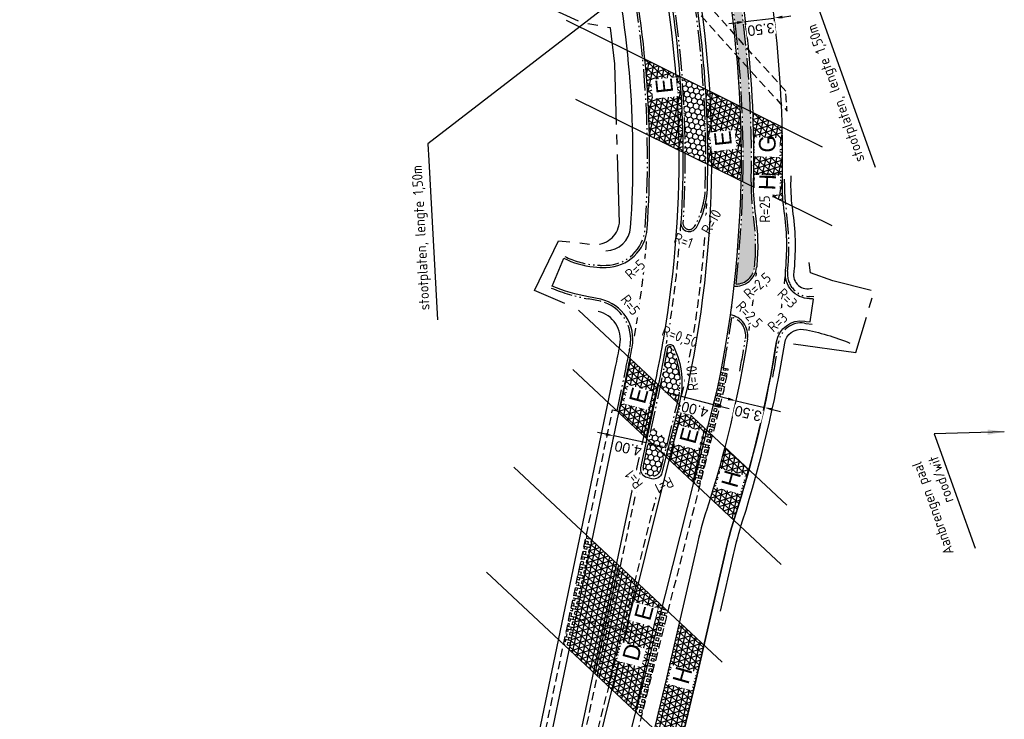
# Model space of a CAD drawing. Header units: metres. Extents: x 121793 to 127505, y 451003 to 453667.
# Tile 33 of 40: x 122119 to 122238, y 452951 to 453036. Entities that reach past the tile are written whole.
import ezdxf

# ---------------------------------------------------------------- set-up
doc = ezdxf.new("R2010")
doc.units = ezdxf.units.M
doc.header["$LTSCALE"] = 4
for name, pattern in [('DASHED2', [0.375, 0.25, -0.125]), ('ontwerpbestand sloot WK$0$ONTWERPAS', [3, 2, -0.5, 0, -0.5]), ('ontwerpbestand sloot WK$0$STIPPELFIJN', [0.375, 0.25, -0.125]), ('ontwerpbestand sloot WK$0$STREEP-2X-PUNT', [1.03, 0.65, -0.1, 0.04, -0.1, 0.04, -0.1]), ('PROFIEL', [3.9, 3, -0.3, 0.3, -0.3]), ('STIPPELFIJN', [0.375, 0.25, -0.125])]:
    doc.linetypes.add(name, pattern=pattern)
for name, color, linetype in [('A-NW-SCHEIDING-LIJN', 2, 'DASHED2'), ('ontwerpbestand sloot WK$0$WEG-AS-ONTWERP', 2, 'ontwerpbestand sloot WK$0$ONTWERPAS'), ('WEG-NW-ARCERING18', 1, 'Continuous'), ('WEG-NW-BAND-11_22', 7, 'ontwerpbestand sloot WK$0$STREEP-2X-PUNT'), ('WEG-NW-BERM', 3, 'Continuous'), ('WEG-NW-BERMVERHARDING', 1, 'Continuous'), ('WEG-NW-LEADER STOOTPLATEN', 7, 'Continuous'), ('WEG-NW-MARKERING', 7, 'ontwerpbestand sloot WK$0$STIPPELFIJN'), ('WEG-NW-STOOTPLATEN', 7, 'DASHED2'), ('WEG-NW-VERHARDEBERM', 42, 'STIPPELFIJN'), ('WEG-NW-VERHARDING', 42, 'Continuous'), ('WEG-NW-VERHARDINGSTYPE', 2, 'Continuous'), ('WEG-NW-WERKGRENS', 10, 'PROFIEL'), ('WEG-XX-BEMATING25', 7, 'Continuous'), ('WEG-XX-HULPLIJNEN', 40, 'Continuous'), ('WEG-XX-TEKST25 RADIUS', 7, 'Continuous')]:
    doc.layers.add(name, color=color, linetype=linetype)
doc.styles.add('DIMENSIE', font='provutr.shx')
doc.styles.add('ontwerpbestand sloot WK$0$50MM-500', font='provutr.shx', dxfattribs={"height": 2.5})
doc.styles.add('ontwerpbestand sloot WK$0$DIMENSIE', font='provutr.shx')
doc.styles.add('STANDAARD', font='isocp2.shx')
doc.dimstyles.new('ontwerpbestand sloot WK$0$WVV500', dxfattribs={"dimtxt": 1.25, "dimasz": 1, "dimexe": 0, "dimexo": 2, "dimgap": 0.5, "dimtad": 1, "dimzin": 0, "dimdsep": 46, "dimtxsty": 'ontwerpbestand sloot WK$0$DIMENSIE', "dimcen": 0, "dimdle": 1.25, "dimclrd": 256, "dimclre": 256, "dimclrt": 256, "dimaunit": 2, "dimadec": 0, "dimazin": 0, "dimtfac": 1, "dimtdec": 3, "dimtix": 1, "dimtmove": 2, "dimatfit": 3, "dimfxl": 0, "dimtolj": 1, "dimtzin": 0, "dimarcsym": 0})
doc.dimstyles.new('WVV500', dxfattribs={"dimtxt": 1.25, "dimasz": 1, "dimexe": 0, "dimexo": 2, "dimgap": 0.5, "dimtad": 1, "dimzin": 0, "dimdsep": 46, "dimtxsty": 'DIMENSIE', "dimcen": 0, "dimdle": 1.25, "dimclrd": 256, "dimclre": 256, "dimclrt": 256, "dimaunit": 2, "dimadec": 0, "dimazin": 0, "dimtfac": 1, "dimtdec": 3, "dimtix": 1, "dimtmove": 2, "dimatfit": 3, "dimfxl": 0, "dimtolj": 1, "dimtzin": 0, "dimarcsym": 0})

# ---------------------------------------------------------------- blocks, each defined once
blk = doc.blocks.new('*D100')
at = {"layer": 'WEG-XX-BEMATING25', "linetype": 'Continuous', "lineweight": -2, "transparency": 16777216}
for p, q in [((122197.89, 452990.46), (122196.92, 452990.71)), ((122199.16, 452991.38), (122198.86, 452990.22)), ((122198.86, 452990.22), (122202.73, 452989.24)), ((122203.03, 452990.41), (122202.73, 452989.24)), ((122203.7, 452989), (122204.67, 452988.75))]:
    blk.add_line(p, q, dxfattribs=at)
at = {"layer": 'WEG-XX-BEMATING25', "linetype": 'Continuous', "transparency": 16777216}
for points in [[(122197.85, 452990.3), (122197.93, 452990.62), (122198.86, 452990.22)], [(122203.66, 452988.83), (122203.74, 452989.16), (122202.73, 452989.24)]]:
    blk.add_solid(points, dxfattribs=at)
at = {"layer": 'WEG-XX-BEMATING25', "linetype": 'Continuous', "transparency": 16777216, "insert": (122200.52, 452988.64), "char_height": 1.25, "attachment_point": 5, "rotation": 165.832, "style": 'ontwerpbestand sloot WK$0$DIMENSIE', "bg_fill": 3, "box_fill_scale": 1.1, "bg_fill_color": 256, "bg_fill_true_color": 13158600, "bg_fill_transparency": 0}
blk.add_mtext('\\A1;4.00', dxfattribs=at)
at = {"layer": 'Defpoints', "color": 0, "linetype": 'Continuous', "transparency": 16777216}
for p in [(122198.67, 452989.44), (122202.54, 452988.47), (122202.73, 452989.24)]:
    blk.add_point(p, dxfattribs=at)
blk = doc.blocks.new('*D101')
at = {"layer": 'Defpoints', "color": 0, "linetype": 'Continuous', "transparency": 16777216}
blk.add_point((122194.04, 452981.62), dxfattribs=at)
at = {"layer": 'WEG-XX-BEMATING25', "linetype": 'Continuous', "lineweight": -2, "transparency": 16777216}
for p, q in [((122189.81, 452985.66), (122188.83, 452985.86)), ((122190.57, 452984.39), (122190.79, 452985.45)), ((122194.68, 452984.64), (122190.79, 452985.45)), ((122194.45, 452983.57), (122194.68, 452984.64)), ((122195.65, 452984.44), (122196.63, 452984.23))]:
    blk.add_line(p, q, dxfattribs=at)
at = {"layer": 'WEG-XX-BEMATING25', "linetype": 'Continuous', "transparency": 16777216}
for points in [[(122189.78, 452985.5), (122189.84, 452985.82), (122190.79, 452985.45)], [(122195.62, 452984.28), (122195.69, 452984.6), (122194.68, 452984.64)]]:
    blk.add_solid(points, dxfattribs=at)
at = {"layer": 'WEG-XX-BEMATING25', "linetype": 'Continuous', "transparency": 16777216, "insert": (122192.5, 452983.95), "char_height": 1.25, "attachment_point": 5, "rotation": 168.2094, "style": 'ontwerpbestand sloot WK$0$DIMENSIE', "bg_fill": 3, "box_fill_scale": 1.1, "bg_fill_color": 256, "bg_fill_true_color": 13158600, "bg_fill_transparency": 0}
blk.add_mtext('\\A1;4.00', dxfattribs=at)
at = {"layer": 'Defpoints', "color": 0, "linetype": 'Continuous', "transparency": 16777216}
for p in [(122190.79, 452985.45), (122190.16, 452982.43)]:
    blk.add_point(p, dxfattribs=at)
blk = doc.blocks.new('*D102')
at = {"layer": 'Defpoints', "color": 0, "linetype": 'Continuous', "transparency": 16777216}
for p in [(122206.49, 453036.14), (122209.97, 453036.58)]:
    blk.add_point(p, dxfattribs=at)
at = {"layer": 'WEG-XX-BEMATING25', "linetype": 'Continuous', "lineweight": -2, "transparency": 16777216}
for p, q in [((122206.59, 453035.31), (122210.08, 453035.75)), ((122210.22, 453034.59), (122210.08, 453035.75)), ((122211.07, 453035.87), (122212.06, 453036)), ((122205.6, 453035.18), (122204.61, 453035.06)), ((122206.74, 453034.15), (122206.59, 453035.31))]:
    blk.add_line(p, q, dxfattribs=at)
at = {"layer": 'WEG-XX-BEMATING25', "linetype": 'Continuous', "transparency": 16777216}
for points in [[(122211.09, 453035.71), (122211.05, 453036.04), (122210.08, 453035.75)], [(122205.62, 453035.02), (122205.58, 453035.35), (122206.59, 453035.31)]]:
    blk.add_solid(points, dxfattribs=at)
at = {"layer": 'WEG-XX-BEMATING25', "linetype": 'Continuous', "transparency": 16777216, "insert": (122208.48, 453034.39), "char_height": 1.25, "attachment_point": 5, "rotation": 187.1912, "style": 'ontwerpbestand sloot WK$0$DIMENSIE', "bg_fill": 3, "box_fill_scale": 1.1, "bg_fill_color": 256, "bg_fill_true_color": 13158600, "bg_fill_transparency": 0}
blk.add_mtext('\\A1;3.50', dxfattribs=at)
at = {"layer": 'Defpoints', "color": 0, "linetype": 'Continuous', "transparency": 16777216}
blk.add_point((122210.08, 453035.75), dxfattribs=at)
blk = doc.blocks.new('*D103')
at = {"layer": 'Defpoints', "color": 0, "linetype": 'Continuous', "transparency": 16777216}
blk.add_point((122208.21, 452985.97), dxfattribs=at)
at = {"layer": 'WEG-XX-BEMATING25', "linetype": 'Continuous', "lineweight": -2, "transparency": 16777216}
for p, q in [((122204.52, 452989.91), (122203.55, 452990.14)), ((122205.26, 452988.73), (122205.49, 452989.68)), ((122205.49, 452989.68), (122208.9, 452988.87)), ((122208.67, 452987.92), (122208.9, 452988.87)), ((122209.87, 452988.64), (122210.84, 452988.4))]:
    blk.add_line(p, q, dxfattribs=at)
at = {"layer": 'WEG-XX-BEMATING25', "linetype": 'Continuous', "transparency": 16777216}
for points in [[(122204.48, 452989.75), (122204.56, 452990.07), (122205.49, 452989.68)], [(122209.83, 452988.47), (122209.91, 452988.8), (122208.9, 452988.87)]]:
    blk.add_solid(points, dxfattribs=at)
at = {"layer": 'WEG-XX-BEMATING25', "linetype": 'Continuous', "transparency": 16777216, "insert": (122206.93, 452988.16), "char_height": 1.25, "attachment_point": 5, "rotation": 166.5812, "style": 'ontwerpbestand sloot WK$0$DIMENSIE', "bg_fill": 3, "box_fill_scale": 1.1, "bg_fill_color": 256, "bg_fill_true_color": 13158600, "bg_fill_transparency": 0}
blk.add_mtext('\\A1;3.50', dxfattribs=at)
at = {"layer": 'Defpoints', "color": 0, "linetype": 'Continuous', "transparency": 16777216}
for p in [(122208.9, 452988.87), (122204.8, 452986.79)]:
    blk.add_point(p, dxfattribs=at)

msp = doc.modelspace()

# ---------------------------------------------------------------- hatches: boundary and pattern name
at = {"layer": 'WEG-NW-ARCERING18'}
h = msp.add_hatch(dxfattribs=at)
h.set_pattern_fill('HONEY', color=256, scale=0.125, angle=257.6794, style=0)
h.set_pattern_definition([(257.6794, (122200.9736, 453003.73082), (0.2087592, -0.6549419), [0.396875, -0.79375]), (17.6794, (122200.9736, 453003.73082), (0.4628167, 0.5082617), [0.396875, -0.79375]), (317.6794, (122200.9736, 453003.73082), (0.671576, -0.1466802), [-0.79375, 0.396875])])
h.paths.add_polyline_path([(122204.252, 453058.865, 0.1361986), (122204.053, 453064.076, 0.0008144), (122203.888, 453064.592, 0.5814891), (122203.411, 453064.691, 0.2502985), (122201.297, 453055.751, -0.0119422), (122203.142, 453048.239, -0.0823342), (122205.482, 453003.731, 0.3843219), (122207.704, 453005.767, 0.0003822), (122207.724, 453005.977, 0.0601482), (122207.568, 453011.908, -0.0404678), (122207.3, 453015.98, 0.0596474), (122204.118, 453048.455, 0.0024244), (122203.836, 453049.713, -0.119936), (122203.792, 453056.925)])
h = msp.add_hatch(dxfattribs=at)
h.set_pattern_fill('NET3', color=256, scale=0.2, angle=-102.32055, style=0)
h.set_pattern_definition([(257.6794, (122194.5175, 453016.1618), (0.620375, -0.135497), []), (317.6794, (122194.5175, 453016.1618), (0.427531, 0.469512), []), (17.6794, (122194.5175, 453016.1618), (-0.192844, 0.60501), [])])
h.paths.add_polyline_path([(122198.709, 453028.723), (122194.517, 453030.793, -0.0184355), (122195.053, 453021.594), (122199.08, 453019.606, 0.0176894)])
h.paths.add_polyline_path([(122205.939, 453025.153), (122201.823, 453027.185, -0.0171725), (122202.079, 453018.125), (122206.054, 453016.162, 0.0165331)])
h = msp.add_hatch(dxfattribs=at)
h.set_pattern_fill('HONEY', color=256, scale=0.125, angle=257.6794, style=0)
h.set_pattern_definition([(257.6794, (155312.22977, 471396.90353), (0.208759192, -0.6549419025), [0.396875, -0.79375]), (17.6794, (155312.22977, 471396.90353), (0.4628167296, 0.5082617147), [0.396875, -0.79375]), (317.6794, (155312.22977, 471396.90353), (0.6715759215, -0.1466801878), [-0.79375, 0.396875])])
h.paths.add_polyline_path([(122201.565, 453027.313), (122198.97, 453028.595, -0.017645), (122199.331, 453019.482), (122201.83, 453018.248, 0.0172152)])
h = msp.add_hatch(dxfattribs=at)
h.set_pattern_fill('NET3', color=256, scale=0.2, angle=-102.32055, style=0)
h.set_pattern_definition([(257.6794, (122207.47317, 453011.5249), (0.620375, -0.135497), []), (317.6794, (122207.47317, 453011.5249), (0.42753, 0.469512), []), (17.6794, (122207.47317, 453011.5249), (-0.192844, 0.60501), [])])
h.paths.add_polyline_path([(122211.033, 453022.637), (122207.473, 453024.395, -0.015313), (122207.55, 453015.975, 0.0055143), (122207.548, 453015.424), (122211.135, 453013.652, -0.0263065), (122211.05, 453015.911, 0.0119264)])
h = msp.add_hatch(dxfattribs=at)
h.set_pattern_fill('HONEY', color=256, scale=0.125, angle=257.6794, style=0)
h.set_pattern_definition([(257.6794, (122197.63385, 452992.2984), (0.208759, -0.654942), [0.396875, -0.79375]), (17.6794, (122197.63385, 452992.2984), (0.462817, 0.508262), [0.396875, -0.79375]), (317.6794, (122197.63385, 452992.2984), (0.671576, -0.14668), [-0.79375, 0.396875])])
h.paths.add_polyline_path([(122197.757, 452996.082, 0.7277406), (122197.285, 452996.018, -0.0067593), (122196.619, 452992.587), (122196.364, 452991.379), (122198.413, 452989.459), (122198.424, 452989.505, 0.1746744)])
h.paths.add_polyline_path([(122197.256, 452984.827), (122195.355, 452986.609), (122194.348, 452981.847, 0.9820083), (122196.394, 452981.375)])
h = msp.add_hatch(dxfattribs=at)
h.set_pattern_fill('NET3', color=256, scale=0.2, angle=-102.32055, style=0)
h.set_pattern_definition([(257.6794, (122191.3765, 452985.0839), (0.620375, -0.135497), []), (317.6794, (122191.3765, 452985.0839), (0.42753, 0.469512), []), (17.6794, (122191.3765, 452985.0839), (-0.192844, 0.60501), [])])
h.paths.add_polyline_path([(122196.15, 452991.579), (122192.728, 452994.785, -0.0027169), (122192.459, 452993.454), (122191.377, 452988.27), (122194.777, 452985.084)])
h = msp.add_hatch(dxfattribs=at)
h.set_pattern_fill('NET3', color=256, scale=0.2, angle=-102.32055, style=0)
h.set_pattern_definition([(257.6794, (122197.0465, 452979.8496), (0.620375, -0.135497), []), (317.6794, (122197.0465, 452979.8496), (0.42753, 0.469512), []), (17.6794, (122197.0465, 452979.8496), (-0.192844, 0.60501), [])])
h.paths.add_polyline_path([(122201.951, 452986.143), (122198.621, 452989.263), (122197.046, 452982.957), (122200.363, 452979.85)])
h = msp.add_hatch(dxfattribs=at)
h.set_pattern_fill('NET3', color=256, scale=0.2, angle=-102.32055, style=0)
h.set_pattern_definition([(257.6794, (122202.38296, 452975.27984), (0.620375, -0.135497), []), (317.6794, (122202.38296, 452975.27984), (0.42753, 0.469512), []), (17.6794, (122202.38296, 452975.27984), (-0.192844, 0.60501), [])])
h.paths.add_polyline_path([(122207.054, 452981.362), (122204.131, 452984.1, -0.0115314), (122202.383, 452977.957), (122205.24, 452975.28, -0.0013933), (122205.318, 452975.527, 0.010717)])
h = msp.add_hatch(dxfattribs=at)
h.set_pattern_fill('NET3', color=256, scale=0.2, angle=-102.32055, style=0)
h.set_pattern_definition([(257.6794, (122186.20676, 452961.12335), (0.620375, -0.135497), []), (317.6794, (122186.20676, 452961.12335), (0.427531, 0.469512), []), (17.6794, (122186.20676, 452961.12335), (-0.192844, 0.60501), [])])
h.paths.add_polyline_path([(122188.165, 452972.884), (122185.42, 452959.733), (122193.397, 452952.257), (122196.607, 452964.973)])
h = msp.add_hatch(dxfattribs=at)
h.set_pattern_fill('NET3', color=256, scale=0.2, angle=-102.32055, style=0)
h.set_pattern_definition([(257.6794, (122195.63834, 452947.3785), (0.620375, -0.135497), []), (317.6794, (122195.63834, 452947.3785), (0.427531, 0.469512), []), (17.6794, (122195.63834, 452947.3785), (-0.192844, 0.60501), [])])
h.paths.add_polyline_path([(122200.539, 452955.478), (122201.638, 452960.259), (122198.658, 452963.051), (122197.102, 452956.284), (122195.638, 452950.157), (122198.604, 452947.379)])
at = {"layer": 'WEG-NW-BERMVERHARDING'}
h = msp.add_hatch(dxfattribs=at)
h.set_pattern_fill('BOX', color=256, scale=0.05, angle=77, style=0)
h.set_pattern_definition([(167, (122200.3628, 452979.2244), (-0.28569, -1.23745), []), (167, (122200.4342, 452979.5337), (-0.28569, -1.23745), []), (77, (122200.3628, 452979.2244), (-1.23745, 0.28569), [-0.3175, 0.3175]), (77, (122200.0534, 452979.2958), (-1.23745, 0.28569), [-0.3175, 0.3175]), (77, (122199.744, 452979.3672), (-1.23745, 0.28569), [0.3175, -0.3175]), (77, (122199.4347, 452979.4386), (-1.23745, 0.28569), [0.3175, -0.3175]), (167, (122200.5056, 452979.8431), (-0.28569, -1.23745), [0.3175, -0.3175]), (167, (122200.577, 452980.1525), (-0.28569, -1.23745), [0.3175, -0.3175])])
h.paths.add_polyline_path([(122203.991, 452990.955, 0.0047957), (122204.503, 452993.528), (122203.717, 452993.677, -0.0047654), (122203.211, 452991.134), (122201.951, 452986.143), (122202.619, 452985.518)])
h.paths.add_polyline_path([(122202.619, 452985.518), (122201.951, 452986.143), (122200.363, 452979.85), (122201.03, 452979.224)])
h = msp.add_hatch(dxfattribs=at)
h.set_pattern_fill('BOX', color=256, scale=0.05, angle=77, style=0)
h.set_pattern_definition([(167, (122184.7361, 452959.7326), (-0.28569, -1.23745), []), (167, (122184.8075, 452960.042), (-0.28569, -1.23745), []), (77, (122184.7361, 452959.7326), (-1.23745, 0.28569), [-0.3175, 0.3175]), (77, (122184.4267, 452959.8041), (-1.23745, 0.28569), [-0.3175, 0.3175]), (77, (122184.1174, 452959.8755), (-1.23745, 0.28569), [0.3175, -0.3175]), (77, (122183.808, 452959.9469), (-1.23745, 0.28569), [0.3175, -0.3175]), (167, (122184.8789, 452960.3514), (-0.28569, -1.23745), [0.3175, -0.3175]), (167, (122184.9503, 452960.6607), (-0.28569, -1.23745), [0.3175, -0.3175])])
h.paths.add_polyline_path([(122188.165, 452972.884), (122187.481, 452973.524), (122184.736, 452960.373), (122185.42, 452959.733)])
h = msp.add_hatch(dxfattribs=at)
h.set_pattern_fill('BOX', color=256, scale=0.05, angle=77, style=0)
h.set_pattern_definition([(167, (122193.3972, 452951.632), (-0.28569, -1.23745), []), (167, (122193.4687, 452951.9414), (-0.28569, -1.23745), []), (77, (122193.3972, 452951.632), (-1.23745, 0.28569), [-0.3175, 0.3175]), (77, (122193.0879, 452951.7035), (-1.23745, 0.28569), [-0.3175, 0.3175]), (77, (122192.7785, 452951.7749), (-1.23745, 0.28569), [0.3175, -0.3175]), (77, (122192.4692, 452951.8463), (-1.23745, 0.28569), [0.3175, -0.3175]), (167, (122193.5401, 452952.2508), (-0.28569, -1.23745), [0.3175, -0.3175]), (167, (122193.6115, 452952.5601), (-0.28569, -1.23745), [0.3175, -0.3175])])
h.paths.add_polyline_path([(122197.274, 452964.348), (122196.607, 452964.973), (122193.397, 452952.257), (122194.065, 452951.632)])

# ---------------------------------------------------------------- linework, layer by layer
at = {"layer": 'A-NW-SCHEIDING-LIJN', "flags": 128}
for points in [[(122211.068, 453016.922), (122207.568, 453016.971)], [(122186.207, 452963.504), (122195.635, 452961.123)]]:
    msp.add_lwpolyline(points, dxfattribs=at)
at = {"layer": 'WEG-NW-BAND-11_22', "flags": 128}
msp.add_lwpolyline([(122184.878, 453007.051, 0.0881757), (122188.365, 453006.038, 0.0223185), (122189.288, 453005.98), (122189.846, 453005.985, 0.3908081), (122194.541, 453010.414, 0.0714025), (122191.911, 453045.765, 0.0426392), (122184.327, 453070.106), (122175.227, 453092.416)], format="xyb", dxfattribs=at)
at = {"layer": 'WEG-NW-BAND-11_22'}
msp.add_lwpolyline([(122207.704, 453005.767, -0.3843219), (122205.482, 453003.731, 0.0823342), (122203.142, 453048.239, 0.0119422), (122201.297, 453055.751, -0.2502985), (122203.411, 453064.691, -0.5814891), (122203.888, 453064.592, -0.0008144), (122204.053, 453064.076, -0.1361986), (122204.252, 453058.865), (122203.792, 453056.925, 0.119936), (122203.836, 453049.713, -0.0024244), (122204.118, 453048.455, -0.0596474), (122207.3, 453015.98, 0.0404678), (122207.568, 453011.908, -0.0601482), (122207.724, 453005.977, -0.0003822)], format="xyb", close=True, dxfattribs=at)
at = {"layer": 'WEG-NW-BAND-11_22', "flags": 128}
for points in [[(122201.781, 453015.25, 0.0612661), (122198.747, 453047.271, 0.0167397), (122196.148, 453057.437, 0.7968976), (122195.078, 453057.374), (122194.694, 453055.091, 0.1066407), (122194.791, 453052.985, -0.0104259), (122196.306, 453046.733, -0.0694832), (122199.094, 453011.092, 0.7929954), (122200.493, 453010.674, 0.1237542)], [(122194.348, 452981.847), (122196.619, 452992.587, 0.0067593), (122197.285, 452996.018, -0.7277406), (122197.757, 452996.082, -0.1746744), (122198.424, 452989.505), (122196.394, 452981.375, -0.9820083)]]:
    msp.add_lwpolyline(points, format="xyb", close=True, dxfattribs=at)
at = {"layer": 'WEG-NW-BAND-11_22'}
for points in [[(122214.841, 453002.202), (122214.318, 453002.215, -0.4329622), (122211.671, 453005.229, 0.0006594), (122211.706, 453005.602, 0.0601482), (122211.525, 453012.492, -0.0403293), (122211.3, 453015.907, 0.0007648), (122211.308, 453016.339, 0.0039525)], [(122191.163, 452988.47), (122192.214, 452993.505, 0.0054527), (122192.739, 452996.174, 0.3996311), (122189.168, 453001.662), (122187.702, 453001.951, -0.0516436), (122183.257, 453003.247, -0.0516436)], [(122209.888, 452992.511, 0.0145304), (122210.589, 452996.729, -0.4118815), (122213.713, 452999.019), (122213.873, 452998.995), (122214.616, 452998.886)]]:
    msp.add_lwpolyline(points, format="xyb", dxfattribs=at)
at = {"layer": 'WEG-NW-BERM', "flags": 128}
for points in [[(122189.827, 453007.735, 0.3907434), (122192.795, 453010.534, 0.0714004), (122190.202, 453045.389, 0.0004526), (122190.144, 453045.651, 0.0004526)], [(122212.065, 453016.757, -0.0015207), (122212.049, 453015.893, 0.0402992), (122212.267, 453012.601, -0.0601482), (122212.453, 453005.532, -0.0006594), (122212.417, 453005.157, 0.5697756), (122214.627, 453003.254)], [(122174.171, 452913.184), (122190.99, 452993.76, 0.0054527), (122191.51, 452996.402, 0.3999181), (122188.875, 453000.447, 0.3999181)], [(122203.605, 452964.348), (122205.173, 452971.169, -0.0208333), (122206.27, 452975.221, 0.0367463), (122211.33, 452996.611, -0.411881), (122213.602, 452998.277, -0.0542004), (122219.182, 452996.619)]]:
    msp.add_lwpolyline(points, format="xyb", dxfattribs=at)
at = {"layer": 'WEG-NW-MARKERING', "flags": 128}
for points in [[(122199.305, 452992.001), (122199.312, 452992.027, 0.0409323), (122201.968, 453013.439)], [(122194.675, 453008.851, -0.0230185), (122193.221, 452997.44)], [(122207.889, 453005.092, -0.0132096), (122206.966, 452997.833, -0.0132096)], [(122211.372, 453004.742, -0.0132096), (122210.425, 452997.3, -0.0132096)]]:
    msp.add_lwpolyline(points, format="xyb", dxfattribs=at)
for points in [[(122193.923, 452981.045), (122179.288, 452911.848)], [(122196.379, 452980.285), (122179.288, 452911.848)]]:
    msp.add_lwpolyline(points, dxfattribs=at)
at = {"layer": 'WEG-NW-MARKERING'}
msp.add_arc((122070.082, 453018.928), 129, 350.01954, 356.52416, dxfattribs=at)
at = {"layer": 'WEG-NW-VERHARDEBERM', "flags": 128}
msp.add_lwpolyline([(122155.537, 452656.858), (122154.742, 452656.765), (122153.872, 452664.209), (122151.345, 452675.485, -0.0464339), (122142.008, 452731.15, -0.0605588), (122144.931, 452792.516, -0.024726), (122157.856, 452850.858), (122174.732, 452912.448), (122190.625, 452988.583), (122191.408, 452988.419)], format="xyb", dxfattribs=at)
at = {"layer": 'WEG-NW-VERHARDING', "flags": 128}
for points in [[(122189.849, 453005.735, 0.3908317), (122194.79, 453010.397, 0.0714028), (122192.155, 453045.819, 0.0426392), (122184.558, 453070.2), (122173.566, 453097.152)], [(122202.03, 453015.243, 0.0612629), (122198.991, 453047.325, 0.0167397), (122196.388, 453057.507, 0.7968976), (122194.831, 453057.416), (122194.448, 453055.133, 0.1066407), (122194.55, 453052.921, -0.0104259), (122196.061, 453046.68, -0.0694832), (122198.845, 453011.107)], [(122204.004, 453050.084, -0.0044915), (122204.362, 453048.508, -0.0596455), (122207.55, 453015.975, 0.0404601), (122207.815, 453011.945, -0.0601482), (122207.973, 453005.954, -0.0003822), (122207.953, 453005.743)], [(122198.845, 453011.107, 0.7929954), (122200.71, 453010.549, 0.1237542), (122202.03, 453015.243)], [(122155.899, 452658.822), (122152.122, 452675.675, -0.0464466), (122142.806, 452731.209, -0.0605588), (122145.72, 452792.382, -0.024726), (122158.627, 452850.646), (122175.51, 452912.261), (122192.459, 452993.454, 0.0054527), (122192.985, 452996.129, 0.3999181), (122189.221, 453001.906), (122187.748, 453002.196, -0.0516629), (122183.351, 453003.479), (122184.767, 453006.827, 0.0881757), (122188.338, 453005.789, 0.0356247), (122189.849, 453005.735)], [(122206.86, 452997.156, 0.4169082), (122204.761, 453000.021)]]:
    msp.add_lwpolyline(points, format="xyb", dxfattribs=at)
at = {"layer": 'WEG-NW-VERHARDING'}
for points in [[(122210.316, 452996.606, -0.0381913), (122205.289, 452975.536, 0.0230956), (122204.168, 452971.392, -0.0019673), (122204.156, 452971.342), (122200.51, 452955.485), (122194.536, 452930.478)], [(122185.513, 452900.757, -0.4189054), (122189.227, 452902.877), (122200.298, 452899.756), (122201.282, 452903.115), (122191.117, 452905.98, -0.4093589), (122189.031, 452909.634), (122194.536, 452930.478), (122200.51, 452955.485), (122204.156, 452971.342, 0.4632642)]]:
    msp.add_lwpolyline(points, format="xyb", dxfattribs=at)
msp.add_arc((122205.464, 453005.981), 2.5, 264.01041, 354.53703, dxfattribs=at)
at = {"layer": 'WEG-NW-WERKGRENS', "flags": 128}
msp.add_lwpolyline([(122184.901, 453001.404), (122181.24, 453002.939), (122184.113, 453008.945), (122188.226, 453008.512, 0.4058347), (122191.452, 453011.047), (122190.883, 453030.232), (122190.361, 453034.561), (122186.881, 453035.19), (122180.993, 453037.89), (122177.806, 453041.984), (122175.651, 453045.563), (122174.081, 453049.218), (122171.977, 453063.826), (122171.738, 453066.117), (122174.039, 453066.325), (122176.313, 453062.89)], format="xyb", dxfattribs=at)
msp.add_lwpolyline([(122212.406, 452996.551), (122219.894, 452995.51), (122222.094, 453002.862), (122217.14, 453004.135), (122214.425, 453005.088), (122214.292, 453006.326)], dxfattribs=at)
at = {"layer": 'WEG-XX-HULPLIJNEN', "flags": 128}
for points in [[(122185.04, 453035.474), (122215.847, 453020.26)], [(122185.834, 452993.463), (122210.906, 452969.97)], [(122178.752, 452981.704), (122203.824, 452958.21)], [(122175.459, 452969.066), (122200.531, 452945.573)]]:
    msp.add_lwpolyline(points, dxfattribs=at)

# ---------------------------------------------------------------- texts
at = {"layer": 'WEG-NW-LEADER STOOTPLATEN', "char_height": 1.25, "attachment_point": 9, "style": 'STANDAARD'}
for s, insert, rotation in [('stootplaten, lengte 1,50m', (122215.455, 453035.246), 109.64249), ('stootplaten, lengte 1,50m', (122168.061, 453018.084), 93.10414), ('Aanbrengen paal^Jrood/wit', (122229.694, 452983.181), 109.64249)]:
    msp.add_mtext(s, dxfattribs=dict(at, insert=insert, rotation=rotation))

# ---------------------------------------------------------------- leaders
at = {"layer": 'WEG-NW-LEADER STOOTPLATEN', "annotation_type": 0, "has_hookline": 1, "hookline_direction": 1, "text_width": 12.125, "horizontal_direction": (-0.33615, 0.941808, 0)}
msp.add_leader([(122237.747, 452985.962), (122229.324, 452985.703), (122229.997, 452983.82)], dimstyle='WVV500', override={"dimasz": 2}, dxfattribs=at)

# ---------------------------------------------------------------- next in the draw order: texts
at = {"layer": 'WEG-XX-TEKST25 RADIUS', "char_height": 1.25, "attachment_point": 1, "style": 'STANDAARD', "bg_fill": 3, "box_fill_scale": 1.25, "bg_fill_color": 256, "bg_fill_transparency": 0}
for s, insert, width, rotation in [('R=1', (122198.318, 453009.954), 2.64121, 339.6861), ('R=2,5', (122206.268, 453001.814), 3.80395, 313.3636), ('R=0,50', (122196.867, 452998.773), 4.60373, 339.6861), ('R=10', (122199.702, 452990.848), 3.08551, 94.13949), ('R=1', (122198.12, 452979.459), 2.34119, 206.81946)]:
    msp.add_mtext(s, dxfattribs=dict(at, insert=insert, width=width, rotation=rotation))

# ---------------------------------------------------------------- next in the draw order: linework, layer by layer
at = {"layer": 'ontwerpbestand sloot WK$0$WEG-AS-ONTWERP', "linetype": 'ByBlock', "flags": 128}
msp.add_lwpolyline([(122175.764, 452622.291), (122169.748, 452632.819, -0.0748017), (122158.994, 452660.562), (122153.503, 452683.488, -0.040446), (122146.047, 452731.447, -0.0605588), (122148.924, 452791.837, -0.024726), (122161.762, 452849.788), (122178.831, 452912.082), (122193.603, 452981.711, 0.0015962), (122195.934, 452992.73, 0.0088944), (122196.786, 452997.224, 0.0969243), (122195.622, 453046.583, 0.0081939), (122194.459, 453051.479, 0.0296986), (122187.753, 453071.503), (122178.652, 453093.817, 0.005901), (122171.922, 453109.666), (122167.056, 453120.78, 0.0083981), (122158.143, 453139.95, 0.0057205), (122145.14, 453166.388), (122142.755, 453170.912)], format="xyb", dxfattribs=at)
at = {"layer": 'WEG-NW-BAND-11_22'}
msp.add_lwpolyline([(122205.928, 452993.259, 0.0066714), (122206.613, 452997.195, 0.384322), (122204.971, 452999.723, -0.0113319), (122203.963, 452993.63)], format="xyb", dxfattribs=at)
at = {"layer": 'WEG-NW-VERHARDING'}
for points in [[(122206.86, 452997.156, -0.0381913), (122201.957, 452976.605, 0.0230956), (122200.751, 452972.149, -0.0019673), (122200.745, 452972.126), (122197.102, 452956.284), (122191.141, 452931.332), (122185.076, 452908.368), (122183.02, 452900.344)], [(122195.348, 452980.295), (122194.777, 452980.44, -0.4028791), (122194.043, 452981.616), (122196.375, 452992.639, 0.0067586), (122197.039, 452996.062, -0.7277406), (122197.982, 452996.19, -0.1746744), (122198.667, 452989.444), (122196.563, 452981.023, -0.4149588), (122195.348, 452980.295)]]:
    msp.add_lwpolyline(points, format="xyb", dxfattribs=at)
at = {"layer": 'WEG-XX-HULPLIJNEN', "flags": 128}
msp.add_lwpolyline([(122186.52, 453000.602), (122211.592, 452977.109)], dxfattribs=at)

# ---------------------------------------------------------------- next in the draw order: texts
at = {"layer": 'WEG-XX-TEKST25 RADIUS', "insert": (122201.22, 453010.223), "char_height": 1.25, "width": 2.64121, "attachment_point": 1, "rotation": 60.74947, "style": 'STANDAARD', "bg_fill": 3, "box_fill_scale": 1.25, "bg_fill_color": 256, "bg_fill_transparency": 0}
msp.add_mtext('R=10', dxfattribs=at)

# ---------------------------------------------------------------- next in the draw order: linework, layer by layer
at = {"layer": 'ontwerpbestand sloot WK$0$WEG-AS-ONTWERP', "linetype": 'ByBlock', "flags": 128}
msp.add_lwpolyline([(122119.434, 453209.861, -0.0234133), (122139.663, 453178.766), (122145.978, 453167.502), (122150.453, 453159.45), (122153.16, 453154.428), (122157.029, 453147.079), (122166.579, 453128.608), (122167.862, 453126.095), (122170.721, 453120.325), (122174.918, 453111.471), (122179.032, 453102.588), (122179.922, 453100.548), (122180.211, 453099.851), (122191.463, 453072.998, -0.0258543), (122196.82, 453057.633, -0.0167397), (122199.431, 453047.422, -0.1063293), (122199.707, 452991.719), (122196.974, 452980.928), (122179.796, 452911.817), (122162.726, 452849.523, 0.024726), (122149.91, 452791.669, 0.0605588)], format="xyb", dxfattribs=at)
at = {"layer": 'WEG-NW-VERHARDING'}
msp.add_lwpolyline([(122204.156, 452971.342, -0.0233179), (122205.289, 452975.536, 0.0384805), (122210.342, 452996.768, -0.4118815), (122213.75, 452999.266), (122213.91, 452999.242), (122214.405, 452999.169), (122214.81, 453001.931), (122214.689, 453001.953), (122214.309, 453001.966, -0.4329622), (122211.422, 453005.253, 0.0006594), (122211.457, 453005.626, 0.0601482), (122211.278, 453012.455, -0.040339), (122211.05, 453015.911, 0.0596253), (122207.781, 453049.261, 0.003958), (122207.391, 453050.979, -0.1349737), (122207.729, 453057.068, -0.4089864), (122211.476, 453058.974), (122221.491, 453055.811, -0.2912869), (122222.872, 453054.165), (122223.212, 453051.583, 0.0787095), (122223.39, 453050.983), (122224.749, 453048.135)], format="xyb", dxfattribs=at)
at = {"layer": 'WEG-XX-HULPLIJNEN', "flags": 128}
msp.add_lwpolyline([(122186.184, 453025.974), (122216.991, 453010.76)], dxfattribs=at)

# ---------------------------------------------------------------- next in the draw order: texts
at = {"layer": 'WEG-NW-VERHARDINGSTYPE', "char_height": 2, "width": 1.28013, "attachment_point": 1, "style": 'ontwerpbestand sloot WK$0$50MM-500', "bg_fill": 3, "box_fill_scale": 1.25, "bg_fill_color": 256, "bg_fill_transparency": 0}
for s, insert, rotation in [('E', (122195.943, 453026.581), 96.08418), ('E', (122203.005, 453020.251), 96.08418), ('G', (122208.206, 453019.592), 88.21189), ('E', (122192.575, 452989.714), 75.00874), ('E', (122198.631, 452984.898), 75.00874), ('H', (122203.66, 452979.635), 74.18462), ('E', (122193.205, 452963.627), 75.00874), ('D', (122191.768, 452958.761), 75.00874), ('H', (122197.809, 452956.002), 74.18462)]:
    msp.add_mtext(s, dxfattribs=dict(at, insert=insert, rotation=rotation))
at = {"layer": 'WEG-XX-TEKST25 RADIUS', "char_height": 1.25, "attachment_point": 1, "style": 'STANDAARD', "bg_fill": 3, "box_fill_scale": 1.25, "bg_fill_color": 256, "bg_fill_transparency": 0}
for s, insert, width, rotation in [('R=25', (122208.329, 453011.108), 3.2177, 90.73744), ('R=5', (122191.99, 453005.14), 2.64121, 41.85521), ('R=2,5', (122206.26, 453002.785), 3.80395, 41.85521), ('R=5', (122192.511, 453002.598), 2.64121, 307.21643), ('R=3', (122209.132, 452998.787), 2.49099, 41.85521)]:
    msp.add_mtext(s, dxfattribs=dict(at, insert=insert, width=width, rotation=rotation))

# ---------------------------------------------------------------- next in the draw order: dimensions: what is measured, and where the dimension line sits
at = {"layer": 'WEG-XX-BEMATING25', "linetype": 'Continuous'}
for p1, p2, distance, text, picture, middle in [((122206.486, 453036.139), (122209.973, 453036.579), -0.838, '3.50', '*D102', (122208.477, 453034.394)), ((122198.667, 452989.444), (122202.538, 452988.467), 0.798, '4.00', '*D100', (122200.522, 452988.639)), ((122194.043, 452981.616), (122190.157, 452982.427), -3.092, '4.00', '*D101', (122192.502, 452983.947))]:
    dim = msp.add_aligned_dim(p1=p1, p2=p2, distance=distance, text=text, dimstyle='ontwerpbestand sloot WK$0$WVV500', override={"dimtfill": 1}, dxfattribs=at)
    dim.commit()
    dim.dimension.update_dxf_attribs({"geometry": picture, "text_midpoint": middle})

# ---------------------------------------------------------------- next in the draw order: linework, layer by layer
at = {"layer": 'WEG-NW-STOOTPLATEN', "flags": 128}
msp.add_lwpolyline([(122211.453, 453026.96), (122190.488, 453050.217, 0.0000198), (122191.165, 453047.226), (122211.612, 453024.542, 0.0031777), (122211.453, 453026.96, -0.0031777)], format="xyb", dxfattribs=at)

# ---------------------------------------------------------------- next in the draw order: texts
at = {"layer": 'WEG-NW-VERHARDINGSTYPE', "insert": (122208.208, 453015.079), "char_height": 2, "width": 1.28013, "attachment_point": 1, "rotation": 87.57429, "style": 'ontwerpbestand sloot WK$0$50MM-500', "bg_fill": 3, "box_fill_scale": 1.25, "bg_fill_color": 256, "bg_fill_transparency": 0}
msp.add_mtext('H', dxfattribs=at)
at = {"layer": 'WEG-XX-TEKST25 RADIUS', "char_height": 1.25, "attachment_point": 1, "style": 'STANDAARD', "bg_fill": 3, "box_fill_scale": 1.25, "bg_fill_color": 256, "bg_fill_transparency": 0}
for s, insert, width, rotation in [('R=3', (122211.219, 453003.35), 2.49099, 315.13815), ('R=1', (122193.38, 452978.931), 2.39956, 127.68308)]:
    msp.add_mtext(s, dxfattribs=dict(at, insert=insert, width=width, rotation=rotation))

# ---------------------------------------------------------------- next in the draw order: dimensions: what is measured, and where the dimension line sits
at = {"layer": 'WEG-XX-BEMATING25', "linetype": 'Continuous'}
dim = msp.add_aligned_dim(p1=(122204.801, 452986.787), p2=(122208.205, 452985.975), distance=2.974, dimstyle='ontwerpbestand sloot WK$0$WVV500', override={"dimtfill": 1}, dxfattribs=at)
dim.commit()
dim.dimension.update_dxf_attribs({"geometry": '*D103', "text_midpoint": (122206.928, 452988.163)})

# ---------------------------------------------------------------- next in the draw order: leaders
at = {"layer": 'WEG-NW-LEADER STOOTPLATEN', "annotation_type": 0, "has_hookline": 1, "hookline_direction": 1, "text_width": 18.714}
for points, horizontal_direction in [([(122206.035, 453047.023), (122215.086, 453037.769), (122215.758, 453035.885)], (-0.33615, 0.941808, 0)), ([(122196.493, 453042.279), (122168.424, 453020.608), (122168.533, 453018.611)], (-0.054151, 0.998533, 0))]:
    msp.add_leader(points, dimstyle='WVV500', override={"dimasz": 2}, dxfattribs=dict(at, horizontal_direction=horizontal_direction))

# ---------------------------------------------------------------- next in the draw order: linework, layer by layer
at = {"layer": 'WEG-NW-VERHARDEBERM', "flags": 128}
msp.add_lwpolyline([(122203.717, 452993.677), (122204.503, 452993.528, -0.0047957), (122203.991, 452990.955), (122184.232, 452912.684), (122166.632, 452848.453, 0.024726), (122153.902, 452790.99, 0.0309031), (122150.672, 452760.851), (122149.873, 452760.887)], format="xyb", dxfattribs=at)
at = {"layer": 'WEG-NW-VERHARDING'}
msp.add_lwpolyline([(122201.055, 453055.687, -0.0119962), (122202.898, 453048.186, -0.1060549), (122203.211, 452991.134), (122183.459, 452912.887), (122165.861, 452848.664, 0.024726), (122153.114, 452791.124, 0.0605588), (122150.286, 452731.759, 0.0239402), (122153.715, 452703.615, 0.0229059), (122158.026, 452685.814)], format="xyb", dxfattribs=at)

doc.saveas('drawing.dxf')
